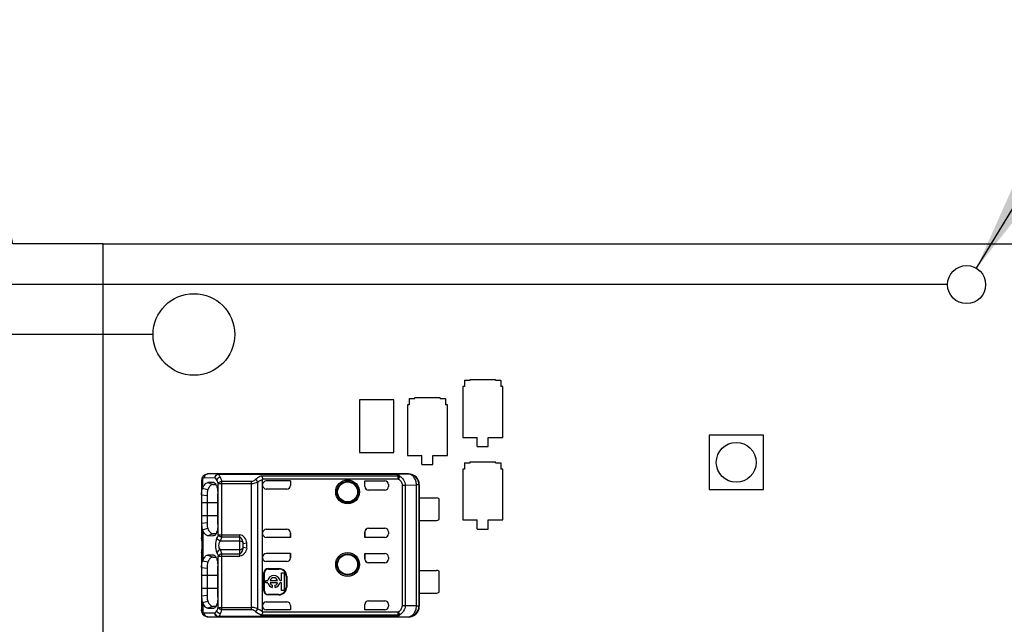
# Model space of a CAD drawing. Header units: millimetres. Extents: x 0 to 210, y 0 to 297.
# Tile 9 of 26: x 67.75 to 81.32, y 156.49 to 164.82. Entities that reach past the tile are written whole.
import ezdxf
from ezdxf.enums import TextEntityAlignment as Align

# ---------------------------------------------------------------- set-up
doc = ezdxf.new("R2010")
doc.units = ezdxf.units.MM
doc.header["$LTSCALE"] = 19.36
doc.layers.get('0').update_dxf_attribs({"linetype": 'CONTINUOUS'})
doc.layers.add('Z_DIM_2D', color=7, linetype='CONTINUOUS')
doc.styles.add('TEXTSTYLE_3', font='helveticaneueltw1g-ltcn.otf')
doc.styles.add('TEXTSTYLE_4', font='gdt', dxfattribs={"width": 0.7})
doc.dimstyles.new('DIMSTYLE_2', dxfattribs={"dimtxt": 2.1, "dimasz": 3.5, "dimexe": 1.5, "dimexo": 0, "dimgap": 0.525, "dimtad": 0, "dimtih": 1, "dimtoh": 1, "dimdec": 3, "dimlfac": 4, "dimdsep": 46, "dimtxsty": 'TEXTSTYLE_3', "dimblk": '_FILLED', "dimblk1": '_FILLED', "dimblk2": '_FILLED', "dimcen": 0.09, "dimclrt": 5, "dimadec": 0, "dimazin": 0, "dimtp": 0.2, "dimtm": 0.2, "dimtfac": 1, "dimtdec": 3, "dimtofl": 0, "dimtmove": 0, "dimatfit": 3, "dimldrblk": '_FILLED', "dimfxl": 0, "dimtolj": 1, "dimarcsym": 0})
doc.dimstyles.new('DIMSTYLE_3', dxfattribs={"dimtxt": 2.1, "dimasz": 3.5, "dimexe": 1.5, "dimexo": 0, "dimgap": 0.525, "dimtad": 0, "dimtih": 1, "dimtoh": 1, "dimdec": 3, "dimlfac": 4, "dimdsep": 46, "dimtxsty": 'TEXTSTYLE_3', "dimblk": '_FILLED', "dimblk1": '_FILLED', "dimblk2": '_FILLED', "dimcen": 0.09, "dimclrt": 5, "dimadec": 0, "dimazin": 0, "dimtp": 0.3, "dimtm": 0.3, "dimtfac": 1, "dimtdec": 3, "dimtofl": 0, "dimtmove": 0, "dimatfit": 3, "dimldrblk": '_FILLED', "dimfxl": 0, "dimtolj": 1, "dimarcsym": 0})
doc.dimstyles.new('DIMSTYLE_5', dxfattribs={"dimtxt": 2.1, "dimasz": 3.5, "dimexe": 1.5, "dimexo": 0, "dimgap": 0.525, "dimtad": 0, "dimtih": 1, "dimtoh": 1, "dimdec": 3, "dimlfac": 4, "dimdsep": 46, "dimtxsty": 'TEXTSTYLE_3', "dimblk": '_FILLED', "dimblk1": '_FILLED', "dimblk2": '_FILLED', "dimcen": 0.09, "dimclrt": 5, "dimadec": 0, "dimazin": 0, "dimtol": 1, "dimtp": 0.4, "dimtm": 0.4, "dimtfac": 1, "dimtdec": 3, "dimtofl": 0, "dimtmove": 0, "dimatfit": 3, "dimldrblk": '_FILLED', "dimfxl": 0, "dimtolj": 1, "dimarcsym": 0})
doc.dimstyles.new('DIMSTYLE_8', dxfattribs={"dimtxt": 2.1, "dimasz": 3.5, "dimexe": 1.5, "dimexo": 0, "dimtad": 1, "dimdec": 3, "dimlfac": 4, "dimdsep": 46, "dimtxsty": 'TEXTSTYLE_3', "dimblk": '_FILLED', "dimblk1": '_FILLED', "dimblk2": '_FILLED', "dimcen": 0.09, "dimclrt": 5, "dimadec": 0, "dimazin": 0, "dimtp": 0.1, "dimtm": 0.1, "dimtfac": 1, "dimtdec": 3, "dimtmove": 0, "dimatfit": 2, "dimldrblk": '_FILLED', "dimfxl": 0, "dimtolj": 1, "dimarcsym": 0})

# ---------------------------------------------------------------- blocks, each defined once
blk = doc.blocks.new('*D23')
at = {"layer": 'Z_DIM_2D', "color": 2, "linetype": 'Continuous'}
for p, q in [((67.101, 157.107), (64.792, 157.107)), ((67.81, 155.548), (67.101, 157.107)), ((74.917, 155.548), (67.81, 155.548))]:
    blk.add_line(p, q, dxfattribs=at)
at = {"layer": 'Z_DIM_2D', "color": 5, "linetype": 'Continuous', "style": 'TEXTSTYLE_3'}
blk.add_text('24.75', height=2.1, dxfattribs=at).set_placement((63.742, 156.057), align=Align.RIGHT)
blk = doc.blocks.new('_FILLED')
at = {"color": 0, "linetype": 'ByBlock'}
blk.add_solid([(0, 0), (-1, 0.125), (-1, -0.125)], dxfattribs=at)
blk = doc.blocks.new('_NONE')
blk = doc.blocks.new('*D24')
at = {"layer": 'Z_DIM_2D', "color": 2, "linetype": 'Continuous'}
blk.add_line((69.592, 160.485), (64.792, 160.485), dxfattribs=at)
at = {"layer": 'Z_DIM_2D', "color": 5, "linetype": 'Continuous', "style": 'TEXTSTYLE_3'}
blk.add_text('44.5', height=2.1, dxfattribs=at).set_placement((63.742, 159.435), align=Align.RIGHT)
blk = doc.blocks.new('*D25')
at = {"layer": 'Z_DIM_2D', "color": 2, "linetype": 'Continuous'}
for p, q in [((66.66, 163.236), (64.792, 163.236)), ((67.224, 161.173), (66.66, 163.236)), ((80.542, 161.173), (67.224, 161.173))]:
    blk.add_line(p, q, dxfattribs=at)
at = {"layer": 'Z_DIM_2D', "color": 5, "linetype": 'Continuous', "style": 'TEXTSTYLE_3'}
blk.add_text('47.25', height=2.1, dxfattribs=at).set_placement((63.742, 162.186), align=Align.RIGHT)
blk = doc.blocks.new('*D26')
at = {"layer": 'Z_DIM_2D', "color": 2, "linetype": 'Continuous'}
for p, q in [((66.813, 165.636), (64.792, 165.636)), ((67.659, 161.735), (66.813, 165.636)), ((68.904, 161.735), (67.659, 161.735))]:
    blk.add_line(p, q, dxfattribs=at)
at = {"layer": 'Z_DIM_2D', "color": 5, "linetype": 'Continuous'}
for s, height, style, p in [('49.5', 2.1, 'TEXTSTYLE_3', (59.559, 164.586)), ('`', 1.47, 'TEXTSTYLE_4', (61.274, 164.901)), ('0.4', 1.47, 'TEXTSTYLE_3', (63.742, 164.901))]:
    blk.add_text(s, height=height, dxfattribs=dict(at, style=style)).set_placement(p, align=Align.RIGHT)
blk = doc.blocks.new('*D29')
at = {"layer": 'Z_DIM_2D', "color": 2, "linetype": 'Continuous'}
for p, q in [((80.94, 161.397), (83.704, 165.961)), ((83.704, 165.961), (87.654, 165.961))]:
    blk.add_line(p, q, dxfattribs=at)
at = {"layer": 'Z_DIM_2D', "color": 2, "linetype": 'Continuous', "xscale": 3.5, "yscale": 3.5, "zscale": 3.5, "rotation": 238.8009107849}
blk.add_blockref('_FILLED', (80.94, 161.397), dxfattribs=at)
at = {"layer": 'Z_DIM_2D', "color": 5, "linetype": 'Continuous'}
for s, style, p in [(' (16x)', 'TEXTSTYLE_3', (95.03, 164.911)), ('2.1', 'TEXTSTYLE_3', (91.504, 164.911)), ('n', 'TEXTSTYLE_4', (88.704, 164.911))]:
    blk.add_text(s, height=2.1, dxfattribs=dict(at, style=style)).set_placement(p)

msp = doc.modelspace()

# ---------------------------------------------------------------- linework, layer by layer
at = {"color": 7, "linetype": 'Continuous'}
for p, q in [((68.90438, 149.36009), (68.90438, 161.73509)), ((68.90438, 161.73509), (130.15438, 161.73509)), ((73.96063, 159.85384), (73.96063, 159.86634)), ((73.96063, 159.86634), (74.31063, 159.86634)), ((74.31063, 159.85384), (74.31063, 159.86634)), ((73.86063, 159.76634), (73.86063, 159.06634)), ((73.88563, 159.76634), (73.86063, 159.76634)), ((73.88563, 159.85384), (73.88563, 159.76634)), ((73.88563, 159.85384), (73.96063, 159.85384)), ((74.31063, 159.85384), (74.38563, 159.85384)), ((74.38563, 159.85384), (74.38563, 159.76634)), ((74.41063, 159.76634), (74.38563, 159.76634)), ((74.41063, 159.06634), (74.41063, 159.76634)), ((73.12313, 159.60384), (73.12313, 159.51634)), ((73.12313, 159.60384), (73.19813, 159.60384)), ((73.19813, 159.60384), (73.19813, 159.61634)), ((73.19813, 159.61634), (73.54813, 159.61634)), ((73.54813, 159.60384), (73.54813, 159.61634)), ((73.54813, 159.60384), (73.62313, 159.60384)), ((73.62313, 159.60384), (73.62313, 159.51634)), ((72.43563, 159.58509), (72.43563, 158.86009)), ((72.91063, 159.58509), (72.43563, 159.58509)), ((72.91063, 158.86009), (72.91063, 159.58509)), ((73.09813, 159.51634), (73.09813, 158.81634)), ((73.12313, 159.51634), (73.09813, 159.51634)), ((73.64813, 159.51634), (73.62313, 159.51634)), ((73.64813, 158.81634), (73.64813, 159.51634)), ((73.86063, 159.06634), (74.06063, 159.06634)), ((74.06063, 158.94134), (74.06063, 159.06634)), ((74.21063, 158.94134), (74.21063, 159.06634)), ((74.21063, 159.06634), (74.41063, 159.06634)), ((77.25438, 159.09759), (77.25438, 158.34759)), ((78.00438, 159.09759), (77.25438, 159.09759)), ((78.00438, 158.34759), (78.00438, 159.09759)), ((74.06063, 158.94134), (74.21063, 158.94134)), ((72.43563, 158.86009), (72.91063, 158.86009)), ((73.09813, 158.81634), (73.29813, 158.81634)), ((73.29813, 158.69134), (73.29813, 158.81634)), ((73.44813, 158.69134), (73.44813, 158.81634)), ((73.44813, 158.81634), (73.64813, 158.81634)), ((73.29813, 158.69134), (73.44813, 158.69134)), ((73.88563, 158.71634), (73.88563, 158.62884)), ((73.88563, 158.71634), (73.96063, 158.71634)), ((73.96063, 158.71634), (73.96063, 158.72884)), ((73.96063, 158.72884), (74.31063, 158.72884)), ((74.31063, 158.71634), (74.31063, 158.72884)), ((74.31063, 158.71634), (74.38563, 158.71634)), ((74.38563, 158.71634), (74.38563, 158.62884)), ((70.28911, 158.53959), (70.28906, 158.53954)), ((70.3456, 158.56268), (70.34622, 158.56267)), ((70.74813, 158.56267), (70.34622, 158.56267)), ((70.4916, 158.55919), (72.93868, 158.55919)), ((70.74644, 158.56268), (70.74813, 158.56267)), ((73.11064, 158.56509), (70.74813, 158.56509)), ((73.86063, 158.62884), (73.86063, 157.92884)), ((73.88563, 158.62884), (73.86063, 158.62884)), ((74.41063, 158.62884), (74.38563, 158.62884)), ((74.41063, 157.92884), (74.41063, 158.62884)), ((70.2608, 158.47159), (70.26063, 158.46361)), ((70.26063, 158.46366), (70.26063, 157.68271)), ((70.26214, 158.48602), (70.2608, 158.47159)), ((70.41747, 158.44295), (70.34665, 158.4431)), ((70.34669, 158.44329), (70.41742, 158.41831)), ((70.4174, 158.41831), (70.45878, 158.41795)), ((70.42887, 158.44287), (70.41747, 158.44295)), ((70.42887, 158.44287), (70.43453, 158.44163)), ((71.10229, 158.48704), (71.10194, 158.49165)), ((71.10229, 156.66814), (71.10229, 158.48704)), ((71.48563, 158.46647), (71.15229, 158.46647)), ((71.48388, 158.46612), (71.48563, 158.46647)), ((71.48388, 158.46612), (71.48388, 158.40341)), ((71.48563, 158.46647), (71.48563, 158.40515)), ((72.51063, 158.39009), (72.51063, 158.46647)), ((72.51237, 158.46612), (72.51063, 158.46647)), ((72.51063, 158.46647), (72.78563, 158.46647)), ((72.51237, 158.39009), (72.51237, 158.46612)), ((72.83563, 158.41647), (72.83563, 158.39009)), ((73.25647, 158.41099), (73.25647, 156.7442)), ((73.26063, 158.4151), (73.25688, 158.4151)), ((73.26063, 158.4151), (73.26063, 156.74009)), ((70.26063, 158.27533), (70.33541, 158.2654)), ((70.33541, 158.2654), (70.33541, 157.88983)), ((70.48445, 157.86593), (70.48445, 158.29096)), ((71.43561, 158.35513), (71.15229, 158.35513)), ((72.78563, 158.34009), (72.56064, 158.34009)), ((73.26008, 158.23384), (73.49813, 158.23384)), ((77.25438, 158.34759), (78.00438, 158.34759)), ((73.53563, 157.93384), (73.53563, 158.22134)), ((70.33541, 157.88983), (70.26063, 157.87979)), ((73.26008, 157.92134), (73.49813, 157.92134)), ((73.86063, 157.92884), (74.06063, 157.92884)), ((74.06063, 157.80384), (74.06063, 157.92884)), ((74.21063, 157.80384), (74.21063, 157.92884)), ((74.21063, 157.92884), (74.41063, 157.92884)), ((70.34612, 157.80909), (70.27582, 157.79092)), ((70.34651, 157.71222), (70.41743, 157.71244)), ((70.41739, 157.73686), (70.34659, 157.7119)), ((70.45893, 157.73724), (70.41735, 157.73688)), ((70.41743, 157.71244), (70.42879, 157.71251)), ((70.43601, 157.71396), (70.42879, 157.71251)), ((71.15229, 157.80006), (71.43561, 157.80006)), ((71.48388, 157.68907), (71.48388, 157.75178)), ((71.48563, 157.75003), (71.48563, 157.68872)), ((72.51063, 157.68872), (72.51063, 157.76509)), ((72.51237, 157.76509), (72.51237, 157.68907)), ((72.56064, 157.81509), (72.78563, 157.81509)), ((72.83563, 157.76509), (72.83563, 157.73872)), ((74.06063, 157.80384), (74.21063, 157.80384)), ((70.26063, 157.68268), (70.26076, 157.67612)), ((70.26076, 157.67612), (70.26086, 157.67351)), ((70.26087, 157.67347), (70.26086, 157.6735)), ((70.26087, 157.67347), (70.26123, 157.66793)), ((70.26123, 157.66793), (70.26232, 157.65638)), ((70.26232, 157.65638), (70.26538, 157.63013)), ((70.83563, 157.58046), (70.83563, 157.58219)), ((70.83563, 157.57461), (70.83563, 157.58046)), ((70.83563, 157.57045), (70.83563, 157.57461)), ((71.48563, 157.68872), (71.15229, 157.68872)), ((71.48388, 157.68907), (71.48563, 157.68872)), ((72.51237, 157.68907), (72.51063, 157.68872)), ((72.78563, 157.68872), (72.51063, 157.68872)), ((70.41747, 157.44295), (70.34665, 157.4431)), ((70.34669, 157.44329), (70.41742, 157.41831)), ((70.4174, 157.41831), (70.45878, 157.41795)), ((70.42887, 157.44287), (70.41747, 157.44295)), ((70.42887, 157.44287), (70.43453, 157.44163)), ((71.48563, 157.46647), (71.15229, 157.46647)), ((71.48388, 157.46612), (71.48563, 157.46647)), ((71.48388, 157.40341), (71.48388, 157.46612)), ((71.48563, 157.46647), (71.48563, 157.40515)), ((72.51063, 157.39009), (72.51063, 157.46647)), ((72.51237, 157.46612), (72.51063, 157.46647)), ((72.51063, 157.46647), (72.78563, 157.46647)), ((72.51237, 157.46612), (72.51237, 157.39009)), ((70.34598, 157.34511), (70.27562, 157.36302)), ((70.48445, 156.86593), (70.48445, 157.29096)), ((71.43561, 157.35513), (71.15229, 157.35513)), ((72.78563, 157.34009), (72.56064, 157.34009)), ((72.83563, 157.41647), (72.83563, 157.39009)), ((70.26063, 157.27533), (70.33541, 157.2654)), ((70.33541, 157.2654), (70.33541, 156.88983)), ((71.12068, 156.95259), (71.12068, 157.20259)), ((71.12729, 156.95259), (71.12729, 157.20259)), ((71.17729, 157.25921), (71.32729, 157.25921)), ((71.17729, 157.25259), (71.32729, 157.25259)), ((71.36438, 157.09471), (71.36438, 157.20165)), ((71.36438, 157.20165), (71.3975, 157.20165)), ((71.3975, 157.20165), (71.3975, 156.95465)), ((71.42729, 157.15259), (71.42729, 157.00259)), ((71.4339, 157.15259), (71.4339, 157.00259)), ((73.26008, 157.23384), (73.49813, 157.23384)), ((73.53563, 156.93384), (73.53563, 157.22134)), ((71.1475, 157.06159), (71.1475, 157.09471)), ((71.1475, 157.09471), (71.17341, 157.09471)), ((71.17341, 157.06159), (71.1475, 157.06159)), ((71.20446, 157.09471), (71.30773, 157.09471)), ((71.30773, 157.06159), (71.20446, 157.06159)), ((71.2354, 157.02803), (71.2354, 156.9964)), ((71.27678, 156.9964), (71.27678, 157.02803)), ((71.33878, 157.09471), (71.36438, 157.09471)), ((71.36438, 157.06159), (71.33878, 157.06159)), ((71.36438, 156.95465), (71.36438, 157.06159)), ((70.33541, 156.88983), (70.26063, 156.87984)), ((71.32729, 156.90259), (71.17729, 156.90259)), ((71.32729, 156.89598), (71.17729, 156.89598)), ((71.3975, 156.95465), (71.36438, 156.95465)), ((73.26008, 156.92134), (73.49813, 156.92134)), ((71.15229, 156.80006), (71.43561, 156.80006)), ((71.48388, 156.75205), (71.48388, 156.68907)), ((71.48388, 156.75205), (71.48563, 156.75003)), ((71.48563, 156.75003), (71.48563, 156.68872)), ((72.51063, 156.68872), (72.51063, 156.76509)), ((72.51237, 156.68907), (72.51237, 156.76509)), ((72.56064, 156.81509), (72.78563, 156.81509)), ((72.83563, 156.76509), (72.83563, 156.73872)), ((73.26063, 156.74009), (73.25688, 156.74009)), ((70.27525, 156.63217), (70.28343, 156.6213)), ((70.28343, 156.6213), (70.28911, 156.61559)), ((70.34651, 156.71222), (70.41743, 156.71244)), ((70.41739, 156.73686), (70.34659, 156.7119)), ((70.45893, 156.73724), (70.41735, 156.73688)), ((70.41743, 156.71244), (70.42879, 156.71251)), ((70.43601, 156.71396), (70.42879, 156.71251)), ((71.48563, 156.68872), (71.15229, 156.68872)), ((71.48388, 156.68907), (71.48563, 156.68872)), ((72.51237, 156.68907), (72.51063, 156.68872)), ((72.78563, 156.68872), (72.51063, 156.68872)), ((70.34622, 156.59251), (70.3456, 156.5925)), ((70.34622, 156.59251), (70.74813, 156.59251)), ((72.93868, 156.596), (70.49159, 156.596)), ((70.74813, 156.59251), (70.74644, 156.5925)), ((73.11063, 156.59009), (70.74813, 156.59009))]:
    msp.add_line(p, q, dxfattribs=at)
at = {"color": 9, "linetype": 'Continuous'}
for p, q in [((70.2992, 158.51268), (70.44461, 158.50919)), ((70.4916, 158.55919), (70.34622, 158.56267)), ((70.49159, 158.55919), (70.49159, 158.55788)), ((72.93868, 158.55788), (70.49159, 158.55788)), ((71.08638, 158.53644), (72.97064, 158.53644)), ((73.10647, 158.56093), (72.93868, 158.55919)), ((72.93868, 158.55788), (72.93868, 158.55919)), ((72.97064, 158.49165), (72.97064, 158.53644)), ((72.98293, 158.51528), (72.97064, 158.49164)), ((72.98293, 158.51528), (72.99202, 158.53283)), ((73.10647, 158.56093), (73.11063, 158.56509)), ((70.27569, 158.36357), (70.27569, 158.50253)), ((70.42882, 158.44261), (70.4342, 158.4407)), ((70.48966, 157.72367), (70.48966, 158.43151)), ((70.48966, 158.43151), (70.94662, 158.43151)), ((70.53665, 158.46294), (70.53665, 157.69225)), ((70.53665, 158.46294), (70.94661, 158.46294)), ((70.94662, 156.69224), (70.94661, 158.46294)), ((71.03159, 158.45087), (71.03159, 156.70431)), ((72.97063, 158.49165), (71.10194, 158.49165)), ((71.15229, 158.46647), (71.15229, 158.46612)), ((71.48388, 158.40341), (71.48563, 158.40515)), ((72.51063, 158.39009), (72.51237, 158.39009)), ((73.02754, 156.74586), (73.02754, 158.40932)), ((73.02754, 158.40932), (73.06585, 158.40932)), ((73.06585, 158.40953), (73.22138, 158.41074)), ((73.06585, 158.40953), (73.06585, 156.74566)), ((73.25647, 158.41094), (73.22138, 158.41094)), ((73.22138, 156.74445), (73.22138, 158.41074)), ((70.48445, 158.16509), (70.26063, 158.16509)), ((70.26063, 157.99009), (70.48445, 157.99009)), ((70.27566, 157.79171), (70.27566, 157.36351)), ((70.48966, 157.72367), (70.78563, 157.72367)), ((70.78563, 157.69225), (70.53665, 157.69225)), ((70.78563, 157.43151), (70.78563, 157.72367)), ((71.48388, 157.75178), (71.48563, 157.75003)), ((72.51237, 157.76509), (72.51063, 157.76509)), ((70.26084, 157.67612), (70.26063, 157.6827)), ((70.26086, 157.6735), (70.26084, 157.67612)), ((70.51966, 157.6392), (70.78563, 157.6392)), ((70.8348, 157.60558), (70.88397, 157.61304)), ((70.83529, 157.60023), (70.8348, 157.60558)), ((70.83553, 157.5951), (70.83529, 157.60023)), ((70.83563, 157.58219), (70.83553, 157.5951)), ((71.15229, 157.68907), (71.15229, 157.68872)), ((70.26086, 157.48168), (70.26084, 157.47907)), ((70.26208, 157.49108), (70.26393, 157.50396)), ((70.42882, 157.44261), (70.4342, 157.4407)), ((70.48966, 156.72367), (70.48966, 157.43151)), ((70.48966, 157.43151), (70.78563, 157.43151)), ((70.78563, 157.51599), (70.51966, 157.51599)), ((70.53665, 157.46294), (70.53665, 156.69224)), ((70.53665, 157.46294), (70.78563, 157.46294)), ((70.88397, 157.54215), (70.8348, 157.5496)), ((71.15229, 157.46647), (71.15229, 157.46612)), ((71.48388, 157.40341), (71.48563, 157.40515)), ((72.51063, 157.39009), (72.51237, 157.39009)), ((70.48445, 157.16509), (70.26063, 157.16509)), ((71.12729, 157.20259), (71.12068, 157.20259)), ((71.17729, 157.25921), (71.17729, 157.25259)), ((71.32729, 157.25259), (71.32729, 157.25921)), ((71.4339, 157.15259), (71.42729, 157.15259)), ((70.26063, 156.99009), (70.48445, 156.99009)), ((71.12068, 156.95259), (71.12729, 156.95259)), ((71.17729, 156.90259), (71.17729, 156.89598)), ((71.32729, 156.89598), (71.32729, 156.90259)), ((71.42729, 157.00259), (71.4339, 157.00259)), ((70.27569, 156.79164), (70.27569, 156.65264)), ((73.06585, 156.74586), (73.02754, 156.74586)), ((73.22138, 156.74445), (73.06585, 156.74566)), ((73.22138, 156.74425), (73.25647, 156.74425)), ((70.4446, 156.646), (70.29919, 156.64251)), ((70.48966, 156.72367), (70.94662, 156.72367)), ((70.94662, 156.69224), (70.53665, 156.69224)), ((72.97064, 156.61875), (71.08743, 156.61875)), ((71.10194, 156.66354), (72.97064, 156.66354)), ((71.15229, 156.68907), (71.15229, 156.68872)), ((72.78563, 156.68872), (72.78563, 156.68907)), ((72.97064, 156.61875), (72.97064, 156.66354)), ((72.97064, 156.66354), (72.99207, 156.62225)), ((70.34622, 156.59251), (70.49159, 156.596)), ((70.49159, 156.59731), (70.49159, 156.596)), ((72.93868, 156.59731), (70.49159, 156.59731)), ((72.93868, 156.59731), (72.93868, 156.596)), ((72.93868, 156.596), (73.10647, 156.59425)), ((73.11063, 156.59009), (73.10647, 156.59425))]:
    msp.add_line(p, q, dxfattribs=at)
at = {"color": 7, "linetype": 'Continuous'}
for points in [[(70.28913, 158.5396), (70.28461, 158.53516), (70.27617, 158.52447), (70.26965, 158.51253), (70.26502, 158.49966), (70.26214, 158.48602)], [(70.26538, 157.63013), (70.26691, 157.61522), (70.26808, 157.59933), (70.26867, 157.58275), (70.26852, 157.566), (70.26769, 157.54965), (70.26634, 157.534), (70.26473, 157.5194)], [(70.26086, 157.48168), (70.26073, 157.47844), (70.26063, 157.47372), (70.26063, 156.69153)], [(70.26473, 157.5194), (70.26312, 157.50585), (70.26176, 157.49328), (70.26086, 157.48168)], [(70.26063, 156.69158), (70.26072, 156.68578), (70.26186, 156.67119), (70.26451, 156.65741), (70.26892, 156.64433), (70.27525, 156.63217)]]:
    msp.add_lwpolyline(points, dxfattribs=at)
for centre, radius in [((80.80438, 161.17259), 0.2625), ((70.15438, 160.48509), 0.5625), ((77.62938, 158.72259), 0.275), ((72.27313, 158.31509), 0.16425), ((72.27313, 158.31509), 0.1375), ((72.27313, 157.31509), 0.16425), ((72.27313, 157.31509), 0.1375)]:
    msp.add_circle(centre, radius, dxfattribs=at)
at = {"color": 9, "linetype": 'Continuous'}
for centre in [(72.27313, 158.31509), (72.27313, 157.31509)]:
    msp.add_circle(centre, 0.14645, dxfattribs=at)
for centre, radius, start, end in [((70.34639, 158.51828), 0.04439, 90.226927, 102.059403), ((73.10646, 158.41093), 0.15001, 359.995476, 89.995729), ((70.38655, 157.68393), 0.12596, 183.555787, 184.673736), ((70.37303, 157.47239), 0.1124, 178.88094, 179.993975), ((70.35872, 157.47273), 0.09809, 176.297069, 178.919517), ((68.66691, 157.74322), 1.61484, 351.479429, 351.970269), ((73.10646, 156.74426), 0.15001, 270.00411, 0.004526), ((71.20792, 156.91817), 0.32276, 230.648812, 248.079502), ((70.34638, 156.63688), 0.04436, 257.92804, 269.780712)]:
    msp.add_arc(centre, radius, start, end, dxfattribs=at)
at = {"color": 7, "linetype": 'Continuous'}
for centre, radius, start, end in [((73.11106, 158.4152), 0.14955, 0.015923, 90.001655), ((71.1523, 158.41646), 0.05, 90.003136, 179.997355), ((71.1523, 158.40514), 0.05001, 180.052539, 269.987881), ((72.78563, 158.41612), 0.05, 0.012557, 89.997445), ((72.78563, 158.39009), 0.05, 270, 360), ((70.36702, 158.31518), 0.10336, 152.0936, 158.922469), ((66.21228, 142.31351), 16.55595, 75.54141, 75.792627), ((73.49813, 158.17134), 0.0625, 53.130102, 90), ((73.49813, 157.98384), 0.0625, 270, 306.869898), ((70.37089, 157.84182), 0.10761, 201.085093, 207.753626), ((71.1523, 157.75005), 0.05001, 90.007365, 180.001363), ((72.78563, 157.76509), 0.05, 0, 90), ((70.36722, 157.31508), 0.10358, 152.124834, 158.936057), ((71.1523, 157.40514), 0.05001, 180.052537, 269.987881), ((72.78563, 157.39009), 0.05, 270, 360), ((71.17729, 157.20259), 0.05661, 90, 180), ((71.17729, 157.20259), 0.05, 90, 180), ((71.25609, 157.07815), 0.08432, 11.327261, 168.672739), ((71.32729, 157.15259), 0.10661, 0, 90), ((71.32729, 157.15259), 0.1, 0, 90), ((73.49813, 157.17134), 0.0625, 53.130102, 90), ((71.25609, 157.07815), 0.08432, 191.327261, 255.795811), ((71.25609, 157.07815), 0.05423, 17.784655, 162.215345), ((71.25609, 157.07815), 0.05423, 197.784655, 247.568017), ((71.25609, 157.07815), 0.08432, 284.204189, 348.672739), ((71.25609, 157.07815), 0.05423, 292.431983, 342.215345), ((71.17729, 156.95259), 0.05661, 180, 270), ((71.17729, 156.95259), 0.05, 180, 270), ((71.32729, 157.00259), 0.10661, 270, 360), ((71.32729, 157.00259), 0.1, 270, 360), ((73.49813, 156.98384), 0.0625, 270, 306.869898), ((70.37063, 156.8417), 0.10733, 201.108164, 207.798759), ((62.95373, 185.20724), 29.34458, 284.449239, 284.590994), ((71.1523, 156.75005), 0.05001, 90.007365, 180.001363), ((72.78563, 156.76509), 0.05, 0, 90), ((73.11065, 156.74006), 0.14996, 269.99489, 359.959425), ((71.07272, 156.66811), 0.02957, 351.09941, 0.058144), ((71.1523, 156.73873), 0.05001, 180.052965, 269.99221), ((72.78563, 156.73907), 0.05, 270.001986, 359.990622)]:
    msp.add_arc(centre, radius, start, end, dxfattribs=at)
for centre, major_axis, ratio, start_param, end_param in [((71.43562, 158.40514), (0.03537, 0.03537), 0.99969546, 3.92683852, 5.49793944), ((72.56064, 158.39009), (-0.05001, 0), 0.9998477, 0, 1.57079633), ((72.56238, 158.39009), (0.05001, 0), 0.9998477, 3.14159123, 4.71238898), ((71.15229, 157.73872), (0, -0.05), 0.99999391, 4.71238898, 6.28318531), ((71.43562, 157.75005), (0.03537, -0.03537), 0.99969546, 0.78524587, 2.35634678), ((72.56064, 157.76509), (-0.05001, 0), 0.9998477, -1.57079633, 0), ((72.56238, 157.76509), (0.05001, 0), 0.9998477, 1.57079633, 3.14159265), ((72.78563, 157.73907), (0, 0.05), 0.99999391, -3.14159265, -1.57079633), ((72.78563, 157.73872), (0, -0.05), 0.99999391, 0, 1.57079633), ((71.15229, 157.41647), (0, 0.05), 0.99999391, 0, 1.57079633), ((72.78563, 157.41647), (0, 0.05), 0.99999391, -1.57079633, 0), ((71.43562, 157.40514), (0.03537, 0.03537), 0.99969546, 3.92683852, 5.49793944), ((72.56064, 157.39009), (-0.05001, 0), 0.9998477, 0, 1.57079633), ((72.56238, 157.39009), (0.05001, 0), 0.9998477, 3.14159123, 4.71238898), ((71.43562, 156.75005), (0.03537, -0.03537), 0.99969546, 0.78524587, 2.35634678), ((72.56064, 156.76509), (-0.05001, 0), 0.9998477, -1.57079633, 0), ((72.56238, 156.76509), (0.05001, 0), 0.9998477, 1.57079642, 3.14159265), ((72.78563, 156.73872), (0, -0.05), 0.99999391, 0, 1.57079633)]:
    msp.add_ellipse(centre, major_axis=major_axis, ratio=ratio, start_param=start_param, end_param=end_param, dxfattribs=at)
at = {"color": 9, "linetype": 'Continuous'}
for points, knots in [([(70.28906, 158.53954), (70.28174, 158.53289), (70.27526, 158.51943), (70.27533, 158.50602), (70.2757, 158.50254)], [0, 0, 0, 0, 0.73900775, 1, 1, 1, 1]), ([(70.27569, 158.50253), (70.27749, 158.50417), (70.2842, 158.50959), (70.293, 158.51283), (70.2992, 158.51268)], [0, 0, 0, 0, 0.28239688, 1, 1, 1, 1]), ([(70.33711, 158.56169), (70.32661, 158.55946), (70.30645, 158.54642), (70.29925, 158.52383), (70.29922, 158.51268)], [0, 0, 0, 0, 0.49060657, 1, 1, 1, 1]), ([(70.44461, 158.50919), (70.44464, 158.52183), (70.454, 158.54769), (70.47951, 158.55915), (70.4916, 158.55919)], [0, 0, 0, 0, 0.51095369, 1, 1, 1, 1]), ([(70.49159, 158.55788), (70.47977, 158.55693), (70.45615, 158.54519), (70.44551, 158.52129), (70.44461, 158.50919)], [0, 0, 0, 0, 0.49419604, 1, 1, 1, 1]), ([(70.47124, 158.47746), (70.46929, 158.48101), (70.46218, 158.49286), (70.45286, 158.50386), (70.44461, 158.50919)], [0, 0, 0, 0, 0.29179317, 1, 1, 1, 1]), ([(70.51823, 158.5192), (70.5071, 158.51733), (70.48631, 158.50745), (70.47342, 158.48779), (70.47124, 158.47746)], [0, 0, 0, 0, 0.51645449, 1, 1, 1, 1]), ([(70.49159, 158.55788), (70.49412, 158.5559), (70.50548, 158.54488), (70.51308, 158.53063), (70.51823, 158.5192)], [0, 0, 0, 0, 0.20383019, 1, 1, 1, 1]), ([(70.51823, 158.5192), (70.52004, 158.51519), (70.52756, 158.49692), (70.53305, 158.47786), (70.53665, 158.46294)], [0, 0, 0, 0, 0.22279183, 1, 1, 1, 1]), ([(71.08638, 158.53644), (71.0791, 158.53336), (71.04975, 158.51972), (71.02216, 158.50213), (71.00327, 158.4866)], [0, 0, 0, 0, 0.24431828, 1, 1, 1, 1]), ([(72.93868, 158.55919), (72.95111, 158.55915), (72.97386, 158.5578), (72.98831, 158.54043), (72.99202, 158.53283)], [0, 0, 0, 0, 0.5951779, 1, 1, 1, 1]), ([(72.93868, 158.55788), (72.94763, 158.55727), (72.96518, 158.55704), (72.96984, 158.54159), (72.97064, 158.53644)], [0, 0, 0, 0, 0.63279283, 1, 1, 1, 1]), ([(72.99202, 158.53283), (73.01322, 158.52001), (73.0513, 158.48475), (73.06545, 158.43418), (73.06586, 158.40932)], [0, 0, 0, 0, 0.49909051, 1, 1, 1, 1]), ([(73.22138, 158.41094), (73.2213, 158.43024), (73.21561, 158.46797), (73.19118, 158.51719), (73.15352, 158.55188), (73.12159, 158.56082), (73.10647, 158.56093)], [0, 0, 0, 0, 0.27926851, 0.54263699, 0.7811812, 1, 1, 1, 1]), ([(70.27569, 158.50253), (70.27047, 158.49877), (70.26168, 158.48621), (70.26063, 158.47154), (70.26063, 158.46366)], [0, 0, 0, 0, 0.44962191, 1, 1, 1, 1]), ([(70.48966, 158.43151), (70.48838, 158.43588), (70.48338, 158.45161), (70.47698, 158.46696), (70.47124, 158.47746)], [0, 0, 0, 0, 0.2752615, 1, 1, 1, 1]), ([(70.48966, 158.43151), (70.49114, 158.43521), (70.50217, 158.45144), (70.5216, 158.46026), (70.53665, 158.46294)], [0, 0, 0, 0, 0.20650908, 1, 1, 1, 1]), ([(70.94661, 158.46294), (70.95216, 158.46294), (70.97292, 158.46582), (70.99153, 158.47696), (71.00327, 158.4866)], [0, 0, 0, 0, 0.26749914, 1, 1, 1, 1]), ([(70.94661, 158.43151), (70.95432, 158.43152), (70.98351, 158.43339), (71.01199, 158.44209), (71.03159, 158.45087)], [0, 0, 0, 0, 0.26407023, 1, 1, 1, 1]), ([(71.00327, 158.4866), (71.00613, 158.48451), (71.01771, 158.47448), (71.02671, 158.46155), (71.03159, 158.45087)], [0, 0, 0, 0, 0.23197601, 1, 1, 1, 1]), ([(72.97063, 158.49165), (72.98544, 158.48257), (73.01486, 158.46199), (73.02672, 158.42655), (73.02754, 158.40932)], [0, 0, 0, 0, 0.50171196, 1, 1, 1, 1]), ([(70.48966, 157.72367), (70.48847, 157.71961), (70.48379, 157.70478), (70.47792, 157.69029), (70.47267, 157.68028)], [0, 0, 0, 0, 0.27273711, 1, 1, 1, 1]), ([(70.53665, 157.69225), (70.53141, 157.69318), (70.5132, 157.69842), (70.49479, 157.71078), (70.48967, 157.72367)], [0, 0, 0, 0, 0.2772881, 1, 1, 1, 1]), ([(70.53665, 157.69225), (70.53546, 157.68729), (70.53081, 157.6693), (70.52497, 157.65159), (70.51966, 157.6392)], [0, 0, 0, 0, 0.27454999, 1, 1, 1, 1]), ([(70.88397, 157.61304), (70.88003, 157.63904), (70.86039, 157.68862), (70.81134, 157.72368), (70.78563, 157.72367)], [0, 0, 0, 0, 0.50563656, 1, 1, 1, 1]), ([(70.8348, 157.60558), (70.83294, 157.62267), (70.82484, 157.64766), (70.80992, 157.67916), (70.79434, 157.69049), (70.78563, 157.69225)], [0, 0, 0, 0, 0.49475204, 0.74424345, 1, 1, 1, 1]), ([(70.26747, 157.62607), (70.26689, 157.63073), (70.26474, 157.64659), (70.26193, 157.66239), (70.26101, 157.67367)], [0, 0, 0, 0, 0.29304077, 1, 1, 1, 1]), ([(70.26592, 157.51765), (70.26839, 157.53529), (70.27217, 157.57145), (70.26974, 157.60778), (70.26747, 157.62607)], [0, 0, 0, 0, 0.49143403, 1, 1, 1, 1]), ([(70.47267, 157.68027), (70.4579, 157.64874), (70.44934, 157.57766), (70.45762, 157.5063), (70.47267, 157.47491)], [0, 0, 0, 0, 0.5000845, 1, 1, 1, 1]), ([(70.51966, 157.6392), (70.50859, 157.64109), (70.48798, 157.65077), (70.47495, 157.67008), (70.47267, 157.68027)], [0, 0, 0, 0, 0.51809844, 1, 1, 1, 1]), ([(70.51966, 157.51599), (70.50513, 157.53186), (70.49568, 157.57761), (70.50516, 157.62331), (70.51966, 157.6392)], [0, 0, 0, 0, 0.50009984, 1, 1, 1, 1]), ([(70.78563, 157.6392), (70.79675, 157.6392), (70.81841, 157.63364), (70.83263, 157.61521), (70.8348, 157.60558)], [0, 0, 0, 0, 0.52976719, 1, 1, 1, 1]), ([(70.51966, 157.51599), (70.50859, 157.5141), (70.48798, 157.50441), (70.47495, 157.4851), (70.47267, 157.47491)], [0, 0, 0, 0, 0.51810097, 1, 1, 1, 1]), ([(70.47267, 157.47491), (70.47431, 157.47178), (70.48109, 157.45778), (70.48627, 157.44304), (70.48966, 157.43151)], [0, 0, 0, 0, 0.22706999, 1, 1, 1, 1]), ([(70.48966, 157.43151), (70.49114, 157.43521), (70.50217, 157.45144), (70.5216, 157.46026), (70.53665, 157.46294)], [0, 0, 0, 0, 0.20660241, 1, 1, 1, 1]), ([(70.51966, 157.51599), (70.52131, 157.51214), (70.52814, 157.49486), (70.53328, 157.47694), (70.53665, 157.46294)], [0, 0, 0, 0, 0.22498016, 1, 1, 1, 1]), ([(70.8348, 157.5496), (70.83264, 157.53997), (70.81841, 157.52155), (70.79675, 157.51599), (70.78563, 157.51599)], [0, 0, 0, 0, 0.47007451, 1, 1, 1, 1]), ([(70.88397, 157.54215), (70.87877, 157.51639), (70.86446, 157.4775), (70.82491, 157.44098), (70.79876, 157.43263), (70.78563, 157.43151)], [0, 0, 0, 0, 0.4991398, 0.74954059, 1, 1, 1, 1]), ([(70.78563, 157.46294), (70.78958, 157.46304), (70.80464, 157.46911), (70.81274, 157.48356), (70.81787, 157.49375)], [0, 0, 0, 0, 0.25705287, 1, 1, 1, 1]), ([(72.97064, 156.66354), (72.98553, 156.67248), (73.01482, 156.69326), (73.02682, 156.72865), (73.02754, 156.74586)], [0, 0, 0, 0, 0.50204173, 1, 1, 1, 1]), ([(73.06586, 156.74586), (73.06547, 156.721), (73.05122, 156.67045), (73.01324, 156.63509), (72.99207, 156.62225)], [0, 0, 0, 0, 0.50104412, 1, 1, 1, 1]), ([(73.10647, 156.59425), (73.12159, 156.59436), (73.15352, 156.60331), (73.19118, 156.638), (73.21561, 156.68722), (73.2213, 156.72495), (73.22138, 156.74425)], [0, 0, 0, 0, 0.21881863, 0.45736275, 0.72073138, 1, 1, 1, 1]), ([(70.27569, 156.65264), (70.27049, 156.65643), (70.26166, 156.66894), (70.26063, 156.68363), (70.26063, 156.69152)], [0, 0, 0, 0, 0.44928864, 1, 1, 1, 1]), ([(70.2757, 156.65264), (70.27533, 156.64916), (70.27526, 156.63574), (70.28175, 156.62227), (70.28908, 156.61562)], [0, 0, 0, 0, 0.26098849, 1, 1, 1, 1]), ([(70.29919, 156.64251), (70.2972, 156.64246), (70.28849, 156.64324), (70.28063, 156.64816), (70.27569, 156.65264)], [0, 0, 0, 0, 0.23023307, 1, 1, 1, 1]), ([(70.33711, 156.59349), (70.3266, 156.59573), (70.30645, 156.60877), (70.29925, 156.63136), (70.29921, 156.64251)], [0, 0, 0, 0, 0.4906028, 1, 1, 1, 1]), ([(70.4446, 156.646), (70.44708, 156.64759), (70.45804, 156.65626), (70.46598, 156.66813), (70.47125, 156.67774)], [0, 0, 0, 0, 0.21193596, 1, 1, 1, 1]), ([(70.4446, 156.646), (70.44551, 156.6339), (70.45614, 156.60999), (70.47977, 156.59826), (70.49159, 156.59731)], [0, 0, 0, 0, 0.50579577, 1, 1, 1, 1]), ([(70.4916, 156.596), (70.47951, 156.59603), (70.454, 156.6075), (70.44464, 156.63336), (70.4446, 156.646)], [0, 0, 0, 0, 0.48905708, 1, 1, 1, 1]), ([(70.47125, 156.67774), (70.47303, 156.681), (70.48047, 156.69575), (70.48606, 156.71139), (70.48966, 156.72367)], [0, 0, 0, 0, 0.2249099, 1, 1, 1, 1]), ([(70.51823, 156.63601), (70.50711, 156.63788), (70.48632, 156.64776), (70.47344, 156.66741), (70.47125, 156.67774)], [0, 0, 0, 0, 0.51646455, 1, 1, 1, 1]), ([(70.53665, 156.69224), (70.53141, 156.69318), (70.5132, 156.69842), (70.49479, 156.71078), (70.48966, 156.72367)], [0, 0, 0, 0, 0.27741223, 1, 1, 1, 1]), ([(70.51823, 156.63601), (70.5163, 156.63171), (70.5094, 156.61766), (70.50027, 156.60408), (70.49159, 156.59731)], [0, 0, 0, 0, 0.29984895, 1, 1, 1, 1]), ([(70.53665, 156.69224), (70.53537, 156.68693), (70.53041, 156.66784), (70.52411, 156.64902), (70.51823, 156.63601)], [0, 0, 0, 0, 0.27673081, 1, 1, 1, 1]), ([(71.03159, 156.70431), (71.02543, 156.70719), (70.99834, 156.71797), (70.96898, 156.72365), (70.94661, 156.72367)], [0, 0, 0, 0, 0.23302344, 1, 1, 1, 1]), ([(71.00327, 156.66859), (70.99956, 156.67167), (70.98313, 156.68399), (70.96245, 156.69237), (70.94662, 156.69224)], [0, 0, 0, 0, 0.23349535, 1, 1, 1, 1]), ([(71.03159, 156.70431), (71.02674, 156.69371), (71.01776, 156.68077), (71.0062, 156.67072), (71.00327, 156.66859)], [0, 0, 0, 0, 0.76285505, 1, 1, 1, 1]), ([(72.99207, 156.62225), (72.98818, 156.61477), (72.97402, 156.59726), (72.95113, 156.59603), (72.93868, 156.596)], [0, 0, 0, 0, 0.40370104, 1, 1, 1, 1]), ([(72.97064, 156.61875), (72.96983, 156.61361), (72.96523, 156.59811), (72.94764, 156.59794), (72.93868, 156.59731)], [0, 0, 0, 0, 0.3667957, 1, 1, 1, 1])]:
    msp.add_open_spline(points, degree=3, knots=knots, dxfattribs=at)
at = {"color": 7, "linetype": 'Continuous'}
for points, knots in [([(70.28906, 158.53954), (70.2928, 158.54295), (70.30893, 158.55577), (70.33005, 158.56271), (70.3456, 158.56269)], [0, 0, 0, 0, 0.24556627, 1, 1, 1, 1]), ([(71.08638, 158.53644), (71.09067, 158.53122), (71.09682, 158.51608), (71.10047, 158.50068), (71.10194, 158.49165)], [0, 0, 0, 0, 0.424934, 1, 1, 1, 1]), ([(70.27569, 158.36357), (70.27999, 158.3753), (70.28943, 158.39617), (70.30912, 158.42701), (70.33227, 158.44304), (70.34665, 158.4431)], [0, 0, 0, 0, 0.33726212, 0.61198306, 1, 1, 1, 1]), ([(70.4174, 158.41831), (70.41077, 158.41836), (70.39172, 158.41345), (70.36602, 158.38658), (70.35282, 158.36069), (70.34602, 158.34527)], [0, 0, 0, 0, 0.18591, 0.52776036, 1, 1, 1, 1]), ([(70.43453, 158.44168), (70.43595, 158.44121), (70.44209, 158.43852), (70.44722, 158.4339), (70.45061, 158.42998)], [0, 0, 0, 0, 0.22344718, 1, 1, 1, 1]), ([(70.45061, 158.42998), (70.4518, 158.4286), (70.45688, 158.42214), (70.46087, 158.41489), (70.46355, 158.4091)], [0, 0, 0, 0, 0.22248813, 1, 1, 1, 1]), ([(70.46931, 158.39466), (70.47181, 158.38737), (70.48105, 158.35354), (70.48434, 158.31827), (70.48445, 158.29096)], [0, 0, 0, 0, 0.22018943, 1, 1, 1, 1]), ([(70.26063, 158.27523), (70.26063, 158.28244), (70.26118, 158.30831), (70.26383, 158.33483), (70.27058, 158.35235)], [0, 0, 0, 0, 0.27722285, 1, 1, 1, 1]), ([(70.34602, 158.34527), (70.34415, 158.33947), (70.33756, 158.31331), (70.33568, 158.28621), (70.33537, 158.2654)], [0, 0, 0, 0, 0.22658428, 1, 1, 1, 1]), ([(70.26063, 157.8799), (70.26064, 157.87277), (70.26122, 157.847), (70.26377, 157.82059), (70.27048, 157.80311)], [0, 0, 0, 0, 0.27587213, 1, 1, 1, 1]), ([(70.33537, 157.88983), (70.33537, 157.88248), (70.33602, 157.8556), (70.33939, 157.82831), (70.34603, 157.80987)], [0, 0, 0, 0, 0.27278594, 1, 1, 1, 1]), ([(70.48445, 157.86593), (70.48444, 157.85591), (70.48315, 157.81955), (70.47728, 157.78296), (70.46836, 157.7581)], [0, 0, 0, 0, 0.2749554, 1, 1, 1, 1]), ([(70.34651, 157.71222), (70.33987, 157.71217), (70.325, 157.71626), (70.30618, 157.73333), (70.28918, 157.75912), (70.27995, 157.77998), (70.27566, 157.79171)], [0, 0, 0, 0, 0.17767388, 0.39291139, 0.6656545, 1, 1, 1, 1]), ([(70.34603, 157.80987), (70.35087, 157.79911), (70.36541, 157.76914), (70.39438, 157.73668), (70.41735, 157.73688)], [0, 0, 0, 0, 0.33942207, 1, 1, 1, 1]), ([(70.45046, 157.72448), (70.44935, 157.72319), (70.44522, 157.71883), (70.44009, 157.71525), (70.43601, 157.7138)], [0, 0, 0, 0, 0.28147476, 1, 1, 1, 1]), ([(70.46281, 157.74446), (70.46189, 157.74248), (70.45842, 157.73545), (70.45417, 157.72875), (70.45046, 157.72448)], [0, 0, 0, 0, 0.27850131, 1, 1, 1, 1]), ([(70.27566, 157.36351), (70.27996, 157.37525), (70.28941, 157.39613), (70.3091, 157.42699), (70.33227, 157.44304), (70.34665, 157.4431)], [0, 0, 0, 0, 0.33726592, 0.61200211, 1, 1, 1, 1]), ([(70.4174, 157.41831), (70.41077, 157.41836), (70.39172, 157.41345), (70.36602, 157.38658), (70.35282, 157.36069), (70.34602, 157.34527)], [0, 0, 0, 0, 0.18591, 0.52776036, 1, 1, 1, 1]), ([(70.43453, 157.44168), (70.43595, 157.44121), (70.44209, 157.43852), (70.44722, 157.4339), (70.45061, 157.42998)], [0, 0, 0, 0, 0.22344718, 1, 1, 1, 1]), ([(70.45061, 157.42998), (70.4518, 157.4286), (70.45688, 157.42214), (70.46087, 157.41489), (70.46355, 157.4091)], [0, 0, 0, 0, 0.22248813, 1, 1, 1, 1]), ([(70.26063, 157.27523), (70.26063, 157.28243), (70.26118, 157.30829), (70.26382, 157.3348), (70.27056, 157.35231)], [0, 0, 0, 0, 0.27720836, 1, 1, 1, 1]), ([(70.34602, 157.34527), (70.34415, 157.33947), (70.33756, 157.31331), (70.33568, 157.28621), (70.33537, 157.26539)], [0, 0, 0, 0, 0.22658371, 1, 1, 1, 1]), ([(70.46931, 157.39466), (70.47181, 157.38737), (70.48105, 157.35354), (70.48434, 157.31827), (70.48445, 157.29096)], [0, 0, 0, 0, 0.22018943, 1, 1, 1, 1]), ([(70.26063, 156.87996), (70.26063, 156.87281), (70.26122, 156.84701), (70.26377, 156.82055), (70.27051, 156.80305)], [0, 0, 0, 0, 0.27593817, 1, 1, 1, 1]), ([(70.33537, 156.88983), (70.33537, 156.88248), (70.33602, 156.85559), (70.3394, 156.82829), (70.34604, 156.80985)], [0, 0, 0, 0, 0.27279684, 1, 1, 1, 1]), ([(70.34651, 156.71222), (70.33987, 156.71217), (70.32501, 156.71626), (70.3062, 156.73331), (70.28921, 156.75908), (70.27999, 156.77991), (70.27569, 156.79164)], [0, 0, 0, 0, 0.17769869, 0.39292769, 0.66565436, 1, 1, 1, 1]), ([(70.34604, 156.80985), (70.35088, 156.79908), (70.36542, 156.76913), (70.39438, 156.73668), (70.41735, 156.73688)], [0, 0, 0, 0, 0.3394101, 1, 1, 1, 1]), ([(70.46281, 156.74446), (70.46189, 156.74248), (70.45842, 156.73545), (70.45417, 156.72875), (70.45046, 156.72448)], [0, 0, 0, 0, 0.27850126, 1, 1, 1, 1]), ([(70.48445, 156.86593), (70.48444, 156.85591), (70.48315, 156.81955), (70.47728, 156.78296), (70.46836, 156.7581)], [0, 0, 0, 0, 0.27495553, 1, 1, 1, 1]), ([(70.34561, 156.5925), (70.34027, 156.5925), (70.3196, 156.5946), (70.30041, 156.60533), (70.28908, 156.61562)], [0, 0, 0, 0, 0.25849344, 1, 1, 1, 1]), ([(70.45046, 156.72448), (70.44935, 156.72319), (70.44522, 156.71883), (70.44009, 156.71525), (70.43601, 156.7138)], [0, 0, 0, 0, 0.28147467, 1, 1, 1, 1]), ([(71.10194, 156.66354), (71.10052, 156.65455), (71.09661, 156.63937), (71.09138, 156.6241), (71.08743, 156.61875)], [0, 0, 0, 0, 0.57747925, 1, 1, 1, 1])]:
    msp.add_open_spline(points, degree=3, knots=knots, dxfattribs=at)
at = {"color": 9, "linetype": 'Continuous'}
for points in [[(72.97064, 158.53644), (72.97786, 158.53669), (72.98529, 158.53546), (72.99202, 158.53283)], [(71.03159, 158.45088), (71.05355, 158.46566), (71.07754, 158.47765), (71.10229, 158.48705)], [(70.8348, 157.5496), (70.83568, 157.5565), (70.83562, 157.5635), (70.83563, 157.57045)], [(70.88397, 157.54215), (70.8863, 157.56566), (70.88622, 157.58952), (70.88397, 157.61304)], [(70.26084, 157.47907), (70.26109, 157.48308), (70.26156, 157.48709), (70.26208, 157.49108)], [(70.81787, 157.49375), (70.82658, 157.51114), (70.83264, 157.53027), (70.8348, 157.5496)], [(71.10229, 156.66814), (71.07754, 156.67754), (71.05355, 156.68953), (71.03159, 156.70431)], [(72.99207, 156.62225), (72.98532, 156.61963), (72.97787, 156.61846), (72.97064, 156.61875)]]:
    msp.add_open_spline(points, degree=3, dxfattribs=at)
at = {"color": 7, "linetype": 'Continuous'}
for points in [[(70.46355, 158.4091), (70.46573, 158.4044), (70.46762, 158.39956), (70.46931, 158.39466)], [(70.46836, 157.7581), (70.4667, 157.75348), (70.46487, 157.74891), (70.46281, 157.74446)], [(70.46355, 157.4091), (70.46573, 157.4044), (70.46762, 157.39956), (70.46931, 157.39466)], [(70.46836, 156.7581), (70.4667, 156.75348), (70.46487, 156.74891), (70.46281, 156.74446)]]:
    msp.add_open_spline(points, degree=3, dxfattribs=at)

# ---------------------------------------------------------------- dimensions: what is measured, and where the dimension line sits
at = {"layer": 'Z_DIM_2D', "color": 2, "linetype": 'Continuous'}
dim = msp.add_diameter_dim_2p(p1=(80.94036, 161.39713), p2=(80.6684, 160.94806), text='%%c<> (16x)', dimstyle='DIMSTYLE_8', override={"dimtad": 0, "dimtih": 1, "dimtoh": 1, "dimpost": '<>'}, dxfattribs=at)
dim.commit()
dim.dimension.update_dxf_attribs({"geometry": '*D29', "text_midpoint": (94.82533, 165.96101), "dimtype": 163})
for feature_location, offset, origin, dimstyle, picture, middle in [((68.90438, 161.73509), (-4.11259, 3.90118), (68.90438, 149.36009), 'DIMSTYLE_5', '*D26', (59.18186, 165.63627)), ((80.54188, 161.17259), (-15.75009, 2.06387), (80.54188, 149.36009), 'DIMSTYLE_3', '*D25', (60.55261, 163.21295)), ((69.59188, 160.48509), (-4.80009, 0), (69.59188, 149.36009), 'DIMSTYLE_3', '*D24', (61.25783, 160.46159)), ((74.91688, 155.54759), (-10.12509, 1.55948), (74.91688, 149.36009), 'DIMSTYLE_2', '*D23', (60.5722, 157.08357))]:
    dim = msp.add_ordinate_dim(feature_location=feature_location, offset=offset, dtype=0, origin=origin, dimstyle=dimstyle, override={"dimblk1": 'NONE', "dimsah": 1}, dxfattribs=at)
    dim.commit()
    dim.dimension.update_dxf_attribs({"geometry": picture, "text_midpoint": middle})

doc.saveas('drawing.dxf')
